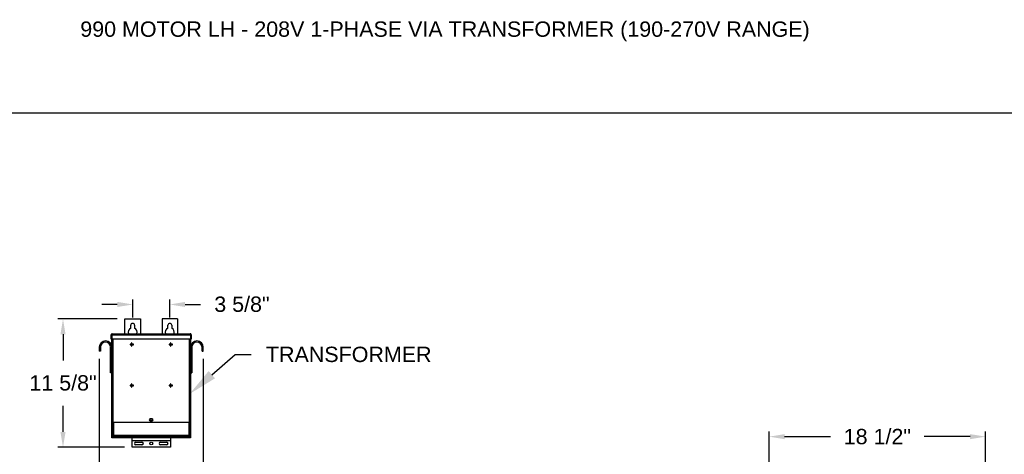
# Model space of a CAD drawing. Header units: inches. Extents: x 170 to 312, y 215 to 248.
# Tile 214 of 256: x 202.2 to 208.21, y 245.1 to 247.75. Entities that reach past the tile are written whole.
import ezdxf
from ezdxf import colors
from ezdxf.entities.mleader import LeaderData, LeaderLine
from ezdxf.math import Vec2, Vec3

# ---------------------------------------------------------------- set-up
doc = ezdxf.new("R2010")
doc.units = ezdxf.units.IN
doc.header["$LTSCALE"] = 0.25
doc.header["$MEASUREMENT"] = 0
doc.layers.add('208V 1-PHASE 60HZ VIA TRANSFORMER (190-207 RANGE)', color=4, linetype='Continuous')
doc.layers.add('ANNOTATIONS', color=1, linetype='Continuous')
doc.styles.add('ARIAL', font='arial.ttf', dxfattribs={"height": 0.09375})
doc.dimstyles.new('STANDARD$0', dxfattribs={"dimtxt": 0.09375, "dimasz": 0.09375, "dimexe": 0.03125, "dimexo": 0.046875, "dimgap": 0.09, "dimtad": 0, "dimtih": 1, "dimtoh": 1, "dimdec": 4, "dimzin": 0, "dimdsep": 46, "dimtxsty": 'ARIAL', "dimcen": 0.09, "dimadec": 0, "dimazin": 0, "dimtfac": 1, "dimtdec": 4, "dimtofl": 0, "dimtmove": 0, "dimatfit": 1, "dimfxl": 1, "dimtolj": 1, "dimtzin": 0, "dimarcsym": 0})

# ---------------------------------------------------------------- blocks, each defined once
blk = doc.blocks.new('*D44')
at = {"layer": 'ANNOTATIONS', "color": 0, "lineweight": -2, "transparency": 16777216}
for p, q in [((206.7791, 243.507), (206.7791, 245.2347)), ((208.0991, 244.7884), (208.0991, 245.2347)), ((206.8728, 245.2035), (207.154, 245.2035)), ((208.0054, 245.2035), (207.7242, 245.2035))]:
    blk.add_line(p, q, dxfattribs=at)
at = {"layer": 'ANNOTATIONS', "color": 0, "transparency": 16777216}
for points in [[(206.8728, 245.2191), (206.8728, 245.1878), (206.7791, 245.2035)], [(208.0054, 245.2191), (208.0054, 245.1878), (208.0991, 245.2035)]]:
    blk.add_solid(points, dxfattribs=at)
at = {"layer": 'defpoints', "color": 0, "transparency": 16777216}
for p in [(206.7791, 245.2035), (208.0991, 244.7416), (206.7791, 243.4601)]:
    blk.add_point(p, dxfattribs=at)
at = {"layer": 'ANNOTATIONS', "color": 0, "transparency": 16777216, "insert": (207.4391, 245.2035), "char_height": 0.09375, "attachment_point": 5, "style": 'ARIAL'}
blk.add_mtext('\\A1;18 1/2"', dxfattribs=at)
blk = doc.blocks.new('*D47')
at = {"layer": 'ANNOTATIONS', "color": 0, "lineweight": -2, "transparency": 16777216}
for p, q in [((202.7987, 245.9231), (202.4358, 245.9231)), ((202.4671, 245.8293), (202.4671, 245.6692)), ((202.4671, 245.2322), (202.4671, 245.3923)), ((202.8417, 245.1384), (202.4358, 245.1384))]:
    blk.add_line(p, q, dxfattribs=at)
at = {"layer": 'ANNOTATIONS', "color": 0, "transparency": 16777216}
for points in [[(202.4514, 245.8293), (202.4827, 245.8293), (202.4671, 245.9231)], [(202.4514, 245.2322), (202.4827, 245.2322), (202.4671, 245.1384)]]:
    blk.add_solid(points, dxfattribs=at)
at = {"layer": 'defpoints', "color": 0, "transparency": 16777216}
for p in [(202.8456, 245.9231), (202.4671, 245.1384), (202.8886, 245.1384)]:
    blk.add_point(p, dxfattribs=at)
at = {"layer": 'ANNOTATIONS', "color": 0, "transparency": 16777216, "insert": (202.4671, 245.5792), "char_height": 0.09375, "attachment_point": 2, "style": 'ARIAL'}
blk.add_mtext('\\A1;11 5/8"', dxfattribs=at)
blk = doc.blocks.new('*D48')
at = {"layer": 'ANNOTATIONS', "color": 0, "lineweight": -2, "transparency": 16777216}
for p, q in [((202.7987, 246.0113), (202.705, 246.0113)), ((202.8925, 245.9309), (202.8925, 246.0426)), ((203.119, 245.9309), (203.119, 246.0426)), ((203.2128, 246.0113), (203.3065, 246.0113))]:
    blk.add_line(p, q, dxfattribs=at)
at = {"layer": 'ANNOTATIONS', "color": 0, "transparency": 16777216}
for points in [[(202.7987, 246.027), (202.7987, 245.9957), (202.8925, 246.0113)], [(203.2128, 246.027), (203.2128, 245.9957), (203.119, 246.0113)]]:
    blk.add_solid(points, dxfattribs=at)
at = {"layer": 'defpoints', "color": 0, "transparency": 16777216}
for p in [(203.119, 246.0113), (202.8925, 245.884), (203.119, 245.884)]:
    blk.add_point(p, dxfattribs=at)
at = {"layer": 'ANNOTATIONS', "color": 0, "transparency": 16777216, "insert": (203.5596, 246.0599), "char_height": 0.09375, "attachment_point": 2, "style": 'ARIAL'}
blk.add_mtext('\\A1;3 5/8"', dxfattribs=at)
blk = doc.blocks.new('*D49')
at = {"layer": 'ANNOTATIONS', "color": 0, "lineweight": -2, "transparency": 16777216}
for p, q in [((202.688, 245.679), (202.688, 244.9204)), ((203.3235, 245.679), (203.3235, 244.9204)), ((202.5943, 244.9517), (202.5005, 244.9517)), ((203.4172, 244.9517), (203.511, 244.9517))]:
    blk.add_line(p, q, dxfattribs=at)
at = {"layer": 'ANNOTATIONS', "color": 0, "transparency": 16777216}
for points in [[(202.5943, 244.9673), (202.5943, 244.9361), (202.688, 244.9517)], [(203.4172, 244.9673), (203.4172, 244.9361), (203.3235, 244.9517)]]:
    blk.add_solid(points, dxfattribs=at)
at = {"layer": 'defpoints', "color": 0, "transparency": 16777216}
for p in [(202.688, 245.7259), (203.3235, 245.7259), (203.3235, 244.9517)]:
    blk.add_point(p, dxfattribs=at)
at = {"layer": 'ANNOTATIONS', "color": 0, "transparency": 16777216, "insert": (203.0319, 244.9517), "char_height": 0.09375, "attachment_point": 5, "style": 'ARIAL'}
blk.add_mtext('\\A1;12 3/8"', dxfattribs=at)

msp = doc.modelspace()

# ---------------------------------------------------------------- linework, layer by layer
at = {"layer": '208V 1-PHASE 60HZ VIA TRANSFORMER (190-207 RANGE)'}
for p, q in [((202.84558, 245.92306), (202.93933, 245.92306)), ((202.84558, 245.83229), (202.84558, 245.92306)), ((202.88074, 245.86573), (202.88074, 245.88399)), ((202.90418, 245.88399), (202.90418, 245.86573)), ((202.93933, 245.92306), (202.93933, 245.83229)), ((203.16589, 245.92306), (203.07214, 245.92306)), ((203.07214, 245.92306), (203.07214, 245.83229)), ((203.1073, 245.86573), (203.1073, 245.88399)), ((203.13074, 245.88399), (203.13074, 245.86573)), ((203.16589, 245.92306), (203.16589, 245.83229)), ((202.76156, 245.82618), (202.76455, 245.82618)), ((202.76156, 245.79909), (202.76156, 245.82618)), ((202.76455, 245.82618), (202.76455, 245.79909)), ((202.76499, 245.82618), (203.24648, 245.82618)), ((202.76499, 245.82618), (202.76499, 245.79909)), ((202.7655, 245.82796), (202.7655, 245.82842)), ((202.76768, 245.83229), (203.2438, 245.83229)), ((203.24597, 245.82842), (203.24597, 245.82796)), ((203.24648, 245.82618), (203.24648, 245.79909)), ((203.24991, 245.82618), (203.24693, 245.82618)), ((203.24693, 245.82618), (203.24693, 245.79909)), ((203.24991, 245.82618), (203.24991, 245.79909)), ((202.76455, 245.79909), (202.76156, 245.79909)), ((203.24648, 245.79909), (202.76499, 245.79909)), ((202.7655, 245.19649), (202.7655, 245.79909)), ((202.77162, 245.79909), (202.77162, 245.29024)), ((202.8851, 245.7683), (202.87637, 245.7683)), ((202.87637, 245.7683), (202.87637, 245.76531)), ((202.87637, 245.76531), (202.8851, 245.76531)), ((202.8851, 245.77703), (202.8851, 245.7683)), ((202.88809, 245.77703), (202.8851, 245.77703)), ((202.8851, 245.76531), (202.8851, 245.75658)), ((202.88809, 245.7683), (202.88809, 245.77703)), ((202.89682, 245.7683), (202.88809, 245.7683)), ((202.88809, 245.75658), (202.88809, 245.76531)), ((202.88809, 245.76531), (202.89682, 245.76531)), ((202.89682, 245.76531), (202.89682, 245.7683)), ((203.12338, 245.7683), (203.11465, 245.7683)), ((203.11465, 245.7683), (203.11465, 245.76531)), ((203.11465, 245.76531), (203.12338, 245.76531)), ((203.12637, 245.77703), (203.12338, 245.77703)), ((203.12338, 245.77703), (203.12338, 245.7683)), ((203.12338, 245.76531), (203.12338, 245.75658)), ((203.12637, 245.7683), (203.12637, 245.77703)), ((203.1351, 245.7683), (203.12637, 245.7683)), ((203.12637, 245.76531), (203.1351, 245.76531)), ((203.12637, 245.75658), (203.12637, 245.76531)), ((203.1351, 245.76531), (203.1351, 245.7683)), ((203.23986, 245.29024), (203.23986, 245.79909)), ((203.24597, 245.79909), (203.24597, 245.19649)), ((203.24693, 245.79909), (203.24991, 245.79909)), ((202.69548, 245.74962), (202.688, 245.74962)), ((202.688, 245.74962), (202.688, 245.72587)), ((202.69548, 245.72587), (202.688, 245.72587)), ((202.69548, 245.74962), (202.69548, 245.72587)), ((202.75803, 245.59306), (202.75803, 245.74962)), ((202.75803, 245.74962), (202.7655, 245.74962)), ((202.8851, 245.75658), (202.88809, 245.75658)), ((203.12338, 245.75658), (203.12637, 245.75658)), ((203.25345, 245.74962), (203.24597, 245.74962)), ((203.25345, 245.74962), (203.25345, 245.59306)), ((203.316, 245.74962), (203.32347, 245.74962)), ((203.316, 245.72587), (203.316, 245.74962)), ((203.316, 245.72587), (203.32347, 245.72587)), ((203.32347, 245.72587), (203.32347, 245.74962)), ((202.7655, 245.59306), (202.75803, 245.59306)), ((203.24597, 245.59306), (203.25345, 245.59306)), ((202.8851, 245.51767), (202.87637, 245.51767)), ((202.87637, 245.51767), (202.87637, 245.51469)), ((202.88809, 245.52641), (202.8851, 245.52641)), ((202.8851, 245.52641), (202.8851, 245.51767)), ((202.88809, 245.51767), (202.88809, 245.52641)), ((202.89682, 245.51767), (202.88809, 245.51767)), ((202.89682, 245.51469), (202.89682, 245.51767)), ((203.12338, 245.51767), (203.11465, 245.51767)), ((203.11465, 245.51767), (203.11465, 245.51469)), ((203.12338, 245.52641), (203.12338, 245.51767)), ((203.12637, 245.52641), (203.12338, 245.52641)), ((203.12637, 245.51767), (203.12637, 245.52641)), ((203.1351, 245.51767), (203.12637, 245.51767)), ((203.1351, 245.51469), (203.1351, 245.51767)), ((202.87637, 245.51469), (202.8851, 245.51469)), ((202.8851, 245.51469), (202.8851, 245.50596)), ((202.8851, 245.50596), (202.88809, 245.50596)), ((202.88809, 245.50596), (202.88809, 245.51469)), ((202.88809, 245.51469), (202.89682, 245.51469)), ((203.11465, 245.51469), (203.12338, 245.51469)), ((203.12338, 245.51469), (203.12338, 245.50596)), ((203.12338, 245.50596), (203.12637, 245.50596)), ((203.12637, 245.50596), (203.12637, 245.51469)), ((203.12637, 245.51469), (203.1351, 245.51469)), ((203.24597, 245.29024), (202.7655, 245.29024)), ((202.76849, 245.29024), (202.76849, 245.19649)), ((202.76849, 245.28484), (202.77075, 245.28484)), ((202.77075, 245.29024), (202.77075, 245.21269)), ((202.77468, 245.29024), (202.77468, 245.21269)), ((203.0116, 245.31173), (202.99988, 245.31173)), ((202.99988, 245.30001), (203.0116, 245.30001)), ((203.2368, 245.21269), (203.2368, 245.29024)), ((203.24073, 245.21269), (203.24073, 245.29024)), ((203.24073, 245.28484), (203.24298, 245.28484)), ((203.24298, 245.19649), (203.24298, 245.29024)), ((202.7655, 245.21212), (202.76849, 245.21212)), ((203.24597, 245.19649), (202.7655, 245.19649)), ((202.77075, 245.21269), (203.24073, 245.21269)), ((202.77136, 245.20837), (202.77136, 245.21072)), ((202.77162, 245.19649), (202.77162, 245.20696)), ((202.7723, 245.20965), (202.7723, 245.20837)), ((202.77374, 245.20877), (202.77374, 245.21269)), ((202.77374, 245.20877), (203.23774, 245.20877)), ((202.77543, 245.20524), (202.77543, 245.20431)), ((202.77543, 245.20524), (203.23605, 245.20524)), ((202.77543, 245.20431), (203.23605, 245.20431)), ((202.80108, 245.20877), (202.80108, 245.20524)), ((202.85971, 245.20837), (202.80108, 245.20837)), ((202.84018, 245.20823), (202.84018, 245.20524)), ((202.84018, 245.20823), (202.95254, 245.20823)), ((202.85971, 245.20877), (202.85971, 245.20823)), ((202.88855, 245.13845), (202.88855, 245.19649)), ((203.12293, 245.17827), (202.88855, 245.17827)), ((203.12293, 245.17739), (202.88855, 245.17739)), ((202.89636, 245.20877), (202.89636, 245.20524)), ((202.91199, 245.17067), (202.9491, 245.17067)), ((202.93301, 245.20823), (202.93301, 245.20877)), ((203.07846, 245.20837), (202.93301, 245.20837)), ((202.95254, 245.20524), (202.95254, 245.20823)), ((203.05893, 245.20823), (203.05893, 245.20524)), ((203.05893, 245.20823), (203.17129, 245.20823)), ((203.06238, 245.17067), (203.09949, 245.17067)), ((203.07846, 245.20877), (203.07846, 245.20823)), ((203.11511, 245.20877), (203.11511, 245.20524)), ((203.12293, 245.19649), (203.12293, 245.13845)), ((203.15176, 245.20823), (203.15176, 245.20877)), ((203.21039, 245.20837), (203.15176, 245.20837)), ((203.17129, 245.20524), (203.17129, 245.20823)), ((203.21039, 245.20524), (203.21039, 245.20877)), ((203.21472, 245.20877), (203.21472, 245.20524)), ((203.21472, 245.20431), (203.21472, 245.19649)), ((203.23605, 245.20524), (203.23605, 245.20431)), ((203.23774, 245.21269), (203.23774, 245.20877)), ((203.23918, 245.20965), (203.23918, 245.20837)), ((203.23986, 245.20696), (203.23986, 245.19649)), ((203.24011, 245.20837), (203.24011, 245.21072)), ((203.24298, 245.21212), (203.24597, 245.21212)), ((203.12293, 245.13845), (202.88855, 245.13845)), ((202.9491, 245.15309), (202.91199, 245.15309)), ((203.09949, 245.15309), (203.06238, 245.15309))]:
    msp.add_line(p, q, dxfattribs=at)
for centre, radius in [((203.00574, 245.30587), 0.00586), ((203.00574, 245.16188), 0.00879)]:
    msp.add_circle(centre, radius, dxfattribs=at)
for centre, radius, start, end in [((202.89246, 245.88399), 0.01172, 0, 180), ((203.11902, 245.88399), 0.01172, 0, 180), ((202.89246, 245.84102), 0.02734, 115.376934, 198.621435), ((202.89246, 245.84102), 0.02734, 341.378539, 64.623033), ((203.11902, 245.84102), 0.02734, 115.376934, 198.621435), ((203.11902, 245.84102), 0.02734, 341.378539, 64.623033), ((202.72675, 245.74962), 0.03875, 0, 180), ((202.72675, 245.74962), 0.03128, 0, 180), ((203.28472, 245.74962), 0.03875, 0, 180), ((203.28472, 245.74962), 0.03127, 0, 180), ((202.99988, 245.30587), 0.00586, 90, 270), ((203.0116, 245.30587), 0.00586, 270, 90), ((202.77543, 245.20837), 0.00406, 180, 270), ((202.77543, 245.20837), 0.00313, 180, 270), ((202.91199, 245.16188), 0.00879, 90, 270), ((202.9491, 245.16188), 0.00879, 270, 90), ((203.06238, 245.16188), 0.00879, 90, 270), ((203.09949, 245.16188), 0.00879, 270, 90), ((203.23605, 245.20837), 0.00313, 270, 0), ((203.23605, 245.20837), 0.00406, 270, 0)]:
    msp.add_arc(centre, radius, start, end, dxfattribs=at)
for points, knots in [([(202.76768, 245.83229), (202.76688, 245.83229), (202.76608, 245.83213), (202.7646, 245.83152), (202.76392, 245.83107), (202.76279, 245.82994), (202.76233, 245.82926), (202.76172, 245.82778), (202.76156, 245.82698), (202.76156, 245.82618)], [0, 0, 0, 0, 0.25, 0.25, 0.5, 0.5, 0.75, 0.75, 1, 1, 1, 1]), ([(202.76566, 245.82852), (202.7656, 245.82848), (202.76518, 245.82822), (202.7647, 245.82739), (202.7646, 245.82658), (202.76455, 245.82618)], [0, 0, 0, 0, 0.0891638, 0.5445851, 1, 1, 1, 1]), ([(202.76499, 245.82618), (202.76522, 245.82698), (202.76544, 245.82778), (202.76589, 245.82926), (202.76611, 245.82994), (202.76656, 245.83107), (202.76678, 245.83152), (202.76723, 245.83213), (202.76745, 245.83229), (202.76768, 245.83229)], [0, 0, 0, 0, 0.25, 0.25, 0.5, 0.5, 0.75, 0.75, 1, 1, 1, 1]), ([(203.2438, 245.83229), (203.24402, 245.83229), (203.24425, 245.83213), (203.24469, 245.83152), (203.24492, 245.83107), (203.24537, 245.82994), (203.24559, 245.82926), (203.24604, 245.82778), (203.24626, 245.82698), (203.24648, 245.82618)], [0, 0, 0, 0, 0.25, 0.25, 0.5, 0.5, 0.75, 0.75, 1, 1, 1, 1]), ([(203.24991, 245.82618), (203.24991, 245.82698), (203.24975, 245.82778), (203.24914, 245.82926), (203.24869, 245.82994), (203.24756, 245.83107), (203.24688, 245.83152), (203.2454, 245.83213), (203.2446, 245.83229), (203.2438, 245.83229)], [0, 0, 0, 0, 0.25, 0.25, 0.5, 0.5, 0.75, 0.75, 1, 1, 1, 1]), ([(203.24693, 245.82618), (203.24687, 245.82658), (203.24677, 245.82739), (203.24629, 245.82822), (203.24588, 245.82848), (203.24581, 245.82852)], [0, 0, 0, 0, 0.4554149, 0.9108362, 1, 1, 1, 1]), ([(202.77468, 245.21269), (202.77416, 245.21273), (202.77365, 245.21277), (202.7727, 245.21284), (202.77226, 245.21288), (202.77154, 245.21295), (202.77125, 245.21299), (202.77085, 245.21306), (202.77075, 245.2131), (202.77075, 245.21313)], [0, 0, 0, 0, 0.25, 0.25, 0.5, 0.5, 0.75, 0.75, 1, 1, 1, 1]), ([(202.77075, 245.21269), (202.77081, 245.21218), (202.77093, 245.21115), (202.77184, 245.20987), (202.77285, 245.20909), (202.77355, 245.20898), (202.77374, 245.20895)], [0, 0, 0, 0, 0.2962227, 0.5924445, 0.8886662, 1, 1, 1, 1]), ([(203.24073, 245.21313), (203.24073, 245.2131), (203.24062, 245.21306), (203.24023, 245.21299), (203.23994, 245.21295), (203.23921, 245.21288), (203.23878, 245.21284), (203.23783, 245.21277), (203.23731, 245.21273), (203.2368, 245.21269)], [0, 0, 0, 0, 0.25, 0.25, 0.5, 0.5, 0.75, 0.75, 1, 1, 1, 1]), ([(203.23774, 245.20895), (203.23793, 245.20898), (203.23863, 245.20909), (203.23964, 245.20987), (203.24055, 245.21115), (203.24067, 245.21218), (203.24073, 245.21269)], [0, 0, 0, 0, 0.1113338, 0.4075555, 0.7037773, 1, 1, 1, 1])]:
    msp.add_open_spline(points, degree=3, knots=knots, dxfattribs=at)
at = {"layer": 'defpoints'}
msp.add_lwpolyline([(213.72204, 234.44685), (194.25216, 234.44685), (194.25216, 247.18196), (213.72204, 247.18196)], close=True, dxfattribs=at)

# ---------------------------------------------------------------- texts
at = {"layer": 'ANNOTATIONS', "insert": (202.57261, 247.74099), "char_height": 0.09375, "width": 4.6220629, "attachment_point": 1, "line_spacing_factor": 0.86134, "style": 'ARIAL'}
msp.add_mtext('990 MOTOR LH - 208V 1-PHASE VIA TRANSFORMER (190-270V RANGE)', dxfattribs=at)

# ---------------------------------------------------------------- dimensions: what is measured, and where the dimension line sits
at = {"layer": 'ANNOTATIONS'}
for base, p1, p2, text, picture, middle in [((203.11902, 246.01135), (202.89246, 245.88399), (203.11902, 245.88399), '3 5/8"', '*D48', (203.55959, 246.01135)), ((203.32347, 244.95168), (202.688, 245.72587), (203.32347, 245.72587), '12 3/8"', '*D49', (203.03191, 244.95168))]:
    dim = msp.add_linear_dim(base=base, p1=p1, p2=p2, text=text, dimstyle='STANDARD$0', dxfattribs=at)
    dim.commit()
    dim.dimension.update_dxf_attribs({"geometry": picture, "text_midpoint": middle, "dimtype": 160})
dim = msp.add_linear_dim(base=(202.46707, 245.13845), p1=(202.84558, 245.92306), p2=(202.88855, 245.13845), angle=90, text='11 5/8"', dimstyle='STANDARD$0', dxfattribs=at)
dim.commit()
dim.dimension.update_dxf_attribs({"geometry": '*D47', "text_midpoint": (202.46707, 245.53075), "dimtype": 160})
dim = msp.add_linear_dim(base=(206.77907, 245.20346), p1=(208.09911, 244.74155), p2=(206.77907, 243.4601), text='18 1/2"', dimstyle='STANDARD$0', override={"dimtxsty": 'ARIAL'}, dxfattribs=at)
dim.commit()
dim.dimension.update_dxf_attribs({"geometry": '*D44', "text_midpoint": (207.43909, 245.20346)})

# ---------------------------------------------------------------- leaders
ml = msp.add_multileader_mtext('Standard', dxfattribs=at)
ml.set_content('TRANSFORMER', color=256, style='ARIAL')
ml.set_leader_properties()
ml.build(insert=Vec2(0, 0))
ml.multileader.update_dxf_attribs({"dogleg_length": 0.36, "arrow_head_size": 0.18})
ctx = ml.context
ctx.base_point, ctx.char_height, ctx.arrow_head_size, ctx.landing_gap_size, ctx.plane_origin = Vec3(203.61608, 245.70558), 0.09375, 0.18, 0.09, Vec3(203.24337, 245.34741)
notes = []
notes.append((ctx, [(0, (1, 1, 0), (203.51812, 245.70558), (1, 0), 0.09796, [(0, [(203.23986, 245.46441)], 0, [])])]))
ctx.mtext.insert, ctx.mtext.flow_direction = Vec3(203.70608, 245.75326), 5
for ctx, leaders in notes:
    for number, flags, end, landing, length, lines in leaders:
        leader = LeaderData()
        leader.index, (leader.has_last_leader_line, leader.has_dogleg_vector, leader.attachment_direction) = number, flags
        leader.last_leader_point, leader.dogleg_vector, leader.dogleg_length = Vec3(end), Vec3(landing), length
        for number, points, colour, breaks in lines:
            line = LeaderLine()
            line.index, line.vertices, line.color, line.breaks = number, Vec3.list(points), colors.encode_raw_color(colour), breaks
            leader.lines.append(line)
        ctx.leaders.append(leader)

doc.saveas('drawing.dxf')
